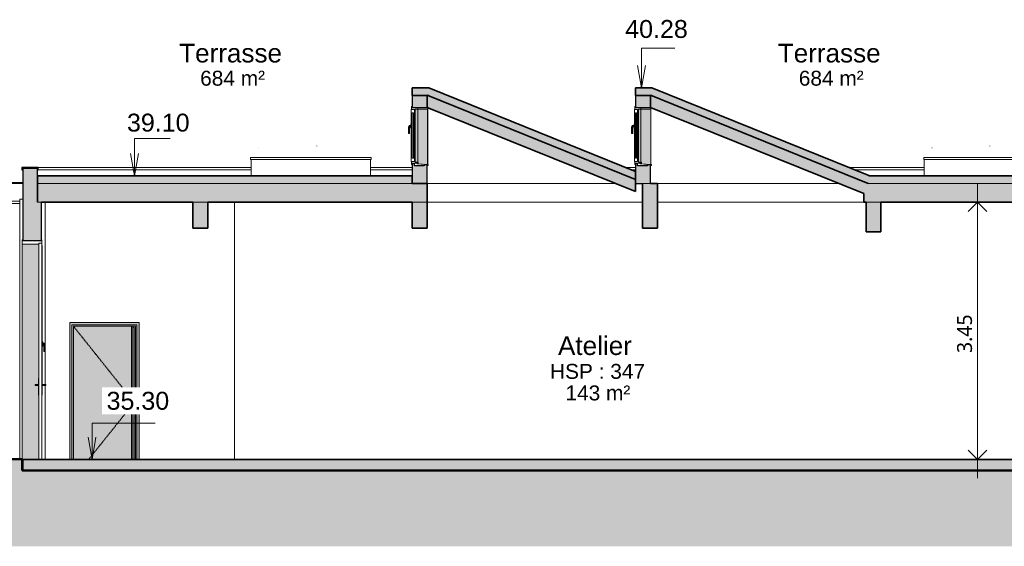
# Model space of a CAD drawing. Header units: millimetres. Extents: x -48837 to 98707, y -908 to 19261.
# Tile 130 of 143: x 36877 to 50070, y -908 to 6146. Entities that reach past the tile are written whole.
import ezdxf

# ---------------------------------------------------------------- set-up
doc = ezdxf.new("R2010")
doc.units = ezdxf.units.MM
doc.linetypes.add('Centre', pattern=[31.75, 6.35, -4.75, 15.9, -4.75])
for name, color, linetype, lineweight in [('A-ANNO-DIMS', 211, 'Continuous', 9), ('A-ANNO-DIMS-100', 211, 'Continuous', 9), ('A-AREA-IDEN', 2, 'Continuous', 9), ('A-DETL-GENF', 92, 'Continuous', 9), ('A-DETL-WIDE', 214, 'Continuous', 50), ('A-DOOR', 31, 'Continuous', 9), ('A-DOOR-FRAM', 31, 'Continuous', 9), ('A-FLOR', 192, 'Continuous', 9), ('A-FLOR-MCUT', 51, 'Continuous', 9), ('A-FLOR-PATT', 8, 'Continuous', 35), ('A-GENM', 13, 'Continuous', 9), ('A-GLAZ', 151, 'Continuous', 9), ('A-GLAZ-SILL', 1, 'Continuous', 9), ('A-WALL', 113, 'Continuous', 9), ('G-ANNO-DIMS', 111, 'Continuous', 9), ('I-WALL', 2, 'Continuous', 9), ('S-BEAM', 12, 'Continuous', 9)]:
    doc.layers.add(name, color=color, linetype=linetype, lineweight=lineweight)
doc.styles.add('Arial', font='arial.ttf', dxfattribs={"height": 240})
doc.styles.add('Arial_1', font='arial.ttf', dxfattribs={"height": 200})
doc.styles.add('Arial_B', font='txt', dxfattribs={"height": 250})
doc.styles.add('Trebuchet MS_B', font='txt', dxfattribs={"height": 200})
doc.dimstyles.new('Cotes_linéaires_rouge_2mm', dxfattribs={"dimscale": 304.8, "dimtxt": 206.190181, "dimasz": 0.410105, "dimexe": 0.82021, "dimexo": 0.0625, "dimgap": 0.065617, "dimtad": 1, "dimlfac": 0.001, "dimrnd": 0.01, "dimzin": 0, "dimdsep": 46, "dimtxsty": 'Trebuchet MS_B', "dimblk1": 'OPEN30', "dimblk2": 'OPEN30', "dimsah": 1, "dimcen": 0.09, "dimdle": 0.82021, "dimazin": 0, "dimtfac": 1, "dimtdec": 4, "dimtix": 1, "dimtmove": 0, "dimatfit": 3, "dimfxl": 1.64042, "dimfxlon": 1, "dimtvp": 1, "dimtolj": 1, "dimtzin": 0, "dimarcsym": 2})

# ---------------------------------------------------------------- blocks, each defined once
blk = doc.blocks.new('Fenêtre 2 Vantaux - 1750 x 75-1300509-Coupe 2')
at = {"layer": 'A-GLAZ'}
for points in [[(-29302, 4291), (-29298, 4295), (-29298, 4892), (-29302, 4896), (-29302, 4295)], [(-29298, 4295), (-29288, 4295), (-29288, 4892), (-29298, 4892), (-29298, 4362)], [(-29263, 4295), (-29263, 4892), (-29272, 4892), (-29272, 4295)], [(-29259, 4291), (-29259, 4896), (-29263, 4892), (-29263, 4295)], [(-29250, 4255), (-29249, 4255), (-29249, 4932), (-29259, 4932), (-29259, 4255)], [(-29081, 4206), (-29081, 4951), (-29084, 4948), (-29084, 4206)], [(-29302, 4747), (-29302, 4752), (-29307, 4752), (-29307, 4747)], [(-29337, 4706), (-29325, 4727), (-29326, 4730), (-29340, 4707)], [(-29337, 4624), (-29337, 4706), (-29340, 4707), (-29340, 4624)], [(-29338, 4622), (-29337, 4624), (-29340, 4624)], [(-29337, 4624), (-29327, 4624), (-29327, 4703), (-29319, 4717), (-29307, 4717), (-29307, 4727), (-29325, 4727), (-29337, 4706)], [(-29327, 4622), (-29327, 4624), (-29337, 4624), (-29336, 4622)], [(-29324, 4702), (-29317, 4714), (-29319, 4717), (-29327, 4703)], [(-29327, 4624), (-29324, 4624), (-29324, 4702), (-29327, 4702)], [(-29327, 4622), (-29324, 4624), (-29327, 4624)], [(-29307, 4727), (-29307, 4730), (-29326, 4730), (-29325, 4727), (-29308, 4727)], [(-29317, 4714), (-29307, 4714), (-29307, 4717), (-29319, 4717)], [(-29302, 4697), (-29302, 4747), (-29307, 4747), (-29307, 4697)], [(-29302, 4692), (-29302, 4697), (-29307, 4697), (-29307, 4692)]]:
    blk.add_hatch(color=254, dxfattribs=at).paths.add_polyline_path(points)
h = blk.add_hatch(color=254, dxfattribs=at)
h.paths.add_polyline_path([(-29259, 4245), (-29259, 4246), (-29260, 4245)])
h.paths.add_polyline_path([(-29259, 4940), (-29259, 4942), (-29260, 4941)])
h = blk.add_hatch(color=254, dxfattribs=at)
h.paths.add_polyline_path([(-29214, 4215), (-29214, 4222), (-29224, 4222), (-29224, 4219), (-29222, 4219), (-29222, 4215)])
h.paths.add_polyline_path([(-29214, 4236), (-29214, 4947), (-29249, 4947), (-29249, 4239)])
h = blk.add_hatch(color=254, dxfattribs=at)
h.paths.add_polyline_path([(-29129, 4205), (-29097, 4205), (-29129, 4207)])
h.paths.add_polyline_path([(-29084, 4206), (-29084, 4948), (-29214, 4947), (-29214, 4236), (-29209, 4236), (-29209, 4217), (-29211, 4217), (-29211, 4222), (-29214, 4222), (-29214, 4214), (-29089, 4206)])
at = {"layer": 'A-GLAZ', "lineweight": 18}
for p, q in [((-29300, 4942), (-29302, 4940)), ((-29302, 4940), (-29302, 4896)), ((-29302, 4896), (-29298, 4892)), ((-29260, 4942), (-29300, 4942)), ((-29298, 4892), (-29288, 4892)), ((-29289, 4982), (-29297, 4982)), ((-29297, 4982), (-29297, 4942)), ((-29297, 4942), (-29259, 4942)), ((-29289, 4972), (-29289, 4982)), ((-29214, 4972), (-29289, 4972)), ((-29288, 4892), (-29288, 4898)), ((-29288, 4898), (-29272, 4898)), ((-29272, 4898), (-29288, 4898)), ((-29288, 4898), (-29288, 4289)), ((-29272, 4898), (-29272, 4892)), ((-29272, 4289), (-29272, 4898)), ((-29272, 4892), (-29263, 4892)), ((-29263, 4892), (-29259, 4896)), ((-29259, 4940), (-29260, 4942)), ((-29259, 4942), (-29259, 4932)), ((-29259, 4896), (-29259, 4940)), ((-29259, 4932), (-29249, 4932)), ((-29249, 4932), (-29249, 4947)), ((-29249, 4947), (-29214, 4947)), ((-29214, 4948), (-29214, 4972)), ((-29089, 4972), (-29214, 4972)), ((-29214, 4972), (-29214, 4948)), ((-29214, 4947), (-29214, 4948)), ((-29214, 4948), (-29084, 4948)), ((-29089, 4980), (-29089, 4972)), ((-29082, 4980), (-29089, 4980)), ((-29084, 4948), (-29081, 4951)), ((-29081, 4978), (-29082, 4980)), ((-29081, 4951), (-29081, 4978)), ((-29298, 4295), (-29302, 4291)), ((-29302, 4291), (-29302, 4247)), ((-29302, 4247), (-29300, 4245)), ((-29300, 4245), (-29260, 4245)), ((-29288, 4295), (-29298, 4295)), ((-29259, 4245), (-29297, 4245)), ((-29297, 4245), (-29297, 4205)), ((-29288, 4289), (-29288, 4295)), ((-29272, 4289), (-29288, 4289)), ((-29288, 4289), (-29272, 4289)), ((-29263, 4295), (-29272, 4295)), ((-29272, 4295), (-29272, 4289)), ((-29259, 4291), (-29263, 4295)), ((-29260, 4245), (-29259, 4247)), ((-29259, 4247), (-29259, 4291)), ((-29249, 4255), (-29259, 4255)), ((-29259, 4255), (-29259, 4245)), ((-29249, 4239), (-29249, 4255)), ((-29209, 4236), (-29249, 4239)), ((-29209, 4217), (-29209, 4236)), ((-29297, 4205), (-29289, 4205)), ((-29289, 4205), (-29289, 4222)), ((-29289, 4222), (-29211, 4222)), ((-29222, 4219), (-29224, 4219)), ((-29224, 4219), (-29224, 4214)), ((-29224, 4214), (-29075, 4204)), ((-29222, 4215), (-29222, 4219)), ((-29074, 4205), (-29222, 4215)), ((-29211, 4222), (-29211, 4217)), ((-29211, 4217), (-29209, 4217)), ((-29075, 4194), (-29080, 4194)), ((-29080, 4194), (-29080, 4193)), ((-29080, 4193), (-29074, 4193)), ((-29075, 4204), (-29075, 4194)), ((-29074, 4193), (-29074, 4205))]:
    blk.add_line(p, q, dxfattribs=at)
at = {"layer": 'A-GLAZ'}
for p, q in [((-29302, 4291), (-29302, 4896)), ((-29298, 4892), (-29298, 4295)), ((-29263, 4892), (-29263, 4295)), ((-29259, 4896), (-29259, 4291)), ((-29249, 4255), (-29249, 4932)), ((-29214, 4948), (-29214, 4236)), ((-29214, 4948), (-29214, 4236)), ((-29214, 4236), (-29214, 4947)), ((-29084, 4206), (-29084, 4948)), ((-29081, 4951), (-29081, 4206)), ((-29307, 4747), (-29307, 4752)), ((-29302, 4752), (-29307, 4752)), ((-29326, 4730), (-29340, 4707)), ((-29340, 4707), (-29337, 4706)), ((-29340, 4707), (-29340, 4624)), ((-29340, 4624), (-29337, 4624)), ((-29340, 4624), (-29338, 4622)), ((-29336, 4622), (-29338, 4622)), ((-29325, 4727), (-29337, 4706)), ((-29337, 4706), (-29337, 4624)), ((-29337, 4624), (-29327, 4624)), ((-29337, 4624), (-29336, 4622)), ((-29327, 4622), (-29336, 4622)), ((-29327, 4703), (-29319, 4717)), ((-29327, 4703), (-29324, 4702)), ((-29327, 4624), (-29327, 4703)), ((-29327, 4624), (-29324, 4624)), ((-29327, 4624), (-29327, 4622)), ((-29326, 4622), (-29327, 4622)), ((-29307, 4730), (-29326, 4730)), ((-29326, 4730), (-29325, 4727)), ((-29324, 4624), (-29326, 4622)), ((-29325, 4727), (-29307, 4727)), ((-29324, 4702), (-29317, 4714)), ((-29324, 4624), (-29324, 4702)), ((-29319, 4717), (-29307, 4717)), ((-29319, 4717), (-29317, 4714)), ((-29317, 4714), (-29307, 4714)), ((-29307, 4697), (-29307, 4747)), ((-29302, 4747), (-29307, 4747)), ((-29307, 4692), (-29307, 4697)), ((-29302, 4697), (-29307, 4697)), ((-29307, 4692), (-29302, 4692)), ((-29214, 4214), (-29214, 4222)), ((-29214, 4222), (-29214, 4214)), ((-29214, 4222), (-29214, 4214)), ((-29097, 4205), (-29129, 4205))]:
    blk.add_line(p, q, dxfattribs=at)
at = {"layer": 'A-GLAZ-SILL', "lineweight": 18}
for p, q in [((-29224, 4222), (-29259, 4222)), ((-29259, 4222), (-29259, 4187)), ((-29259, 4187), (-29129, 4187)), ((-29224, 4214), (-29224, 4222)), ((-29129, 4207), (-29224, 4214)), ((-29129, 4187), (-29129, 4207))]:
    blk.add_line(p, q, dxfattribs=at)
blk = doc.blocks.new('Famille 0 - Famille 150x120-1297039-Coupe 2')
at = {"layer": 'A-GENM'}
for p, q in [((-22324, 4429), (-22325, 4430)), ((-21548, 4453), (-21548, 4455)), ((-21548, 4453), (-21548, 4455)), ((-22435, 4298), (-21206, 4298)), ((-22435, 4298), (-22435, 4273)), ((-21206, 4273), (-22435, 4273)), ((-22428, 4273), (-22428, 4053))]:
    blk.add_line(p, q, dxfattribs=at)
blk = doc.blocks.new('Famille 0 - Famille 150x120-V36-Coupe 2')
at = {"layer": 'A-GENM'}
for p, q in [((-31344, 4429), (-31345, 4430)), ((-30568, 4453), (-30568, 4455)), ((-30568, 4453), (-30568, 4455)), ((-31455, 4298), (-29840, 4298)), ((-31455, 4298), (-31455, 4273)), ((-29840, 4273), (-31455, 4273)), ((-31448, 4273), (-31448, 4053)), ((-29848, 4053), (-29848, 4273)), ((-29840, 4273), (-29840, 4298))]:
    blk.add_line(p, q, dxfattribs=at)
blk = doc.blocks.new('Accrotère R_1 - Accrotère R_1-1333940-Coupe 2')
at = {"layer": 'A-GENM', "lineweight": 25}
for p, q in [((-34302, 4165), (-34519, 4165)), ((-34519, 4165), (-34519, 4135)), ((-34519, 4135), (-34509, 4135)), ((-34509, 4135), (-34509, 4155)), ((-34509, 4155), (-34309, 4155)), ((-34309, 4155), (-34309, 4135)), ((-34309, 4135), (-34302, 4135)), ((-34302, 4135), (-34302, 4165))]:
    blk.add_line(p, q, dxfattribs=at)
at = {"layer": 'A-GENM'}
for p, q in [((-34302, 4165), (-31448, 4165)), ((-31448, 4135), (-34302, 4135)), ((-29848, 4165), (-29289, 4165)), ((-29289, 4135), (-29848, 4135)), ((-26426, 4165), (-26299, 4165)), ((-26299, 4135), (-26351, 4135)), ((-23436, 4165), (-22428, 4165)), ((-22428, 4135), (-23361, 4135)), ((-53731, 3933), (-53731, 3963)), ((-38549, 3963), (-53731, 3963)), ((-38549, 3933), (-38549, 3963)), ((-34509, 3963), (-38549, 3963)), ((-53731, 3933), (-53701, 3933)), ((-38559, 3933), (-38549, 3933)), ((-38559, 3683), (-38559, 3713)), ((-34549, 3713), (-38559, 3713)), ((-34549, 3683), (-38559, 3683))]:
    blk.add_line(p, q, dxfattribs=at)
blk = doc.blocks.new('Double _R_ - 1_73m x 2_9m-1522803-Coupe 2')
at = {"layer": 'A-DOOR'}
for points in [[(-34296, 1333), (-34291, 1333), (-34292, 1339), (-34296, 1339), (-34296, 1335)], [(-34296, 1123), (-34291, 1123), (-34292, 1333), (-34296, 1333), (-34296, 1222)], [(-34246, 1333), (-34246, 1339), (-34251, 1339), (-34251, 1333)], [(-34246, 1123), (-34246, 1333), (-34251, 1333), (-34251, 1123)], [(-34342, 1246), (-34324, 1246), (-34324, 1260), (-34342, 1260)], [(-34322, 1246), (-34324, 1246), (-34338, 1246)], [(-34324, 1246), (-34296, 1246), (-34296, 1260), (-34324, 1260)], [(-34296, 1246), (-34296, 1246), (-34322, 1246)], [(-34246, 1246), (-34218, 1246), (-34218, 1260), (-34246, 1260)], [(-34220, 1246), (-34218, 1246), (-34246, 1246)], [(-34218, 1246), (-34200, 1246), (-34200, 1260), (-34218, 1260)], [(-34296, 1118), (-34291, 1118), (-34292, 1123), (-34296, 1123), (-34296, 1119)], [(-34246, 1118), (-34246, 1123), (-34251, 1123), (-34251, 1118)]]:
    blk.add_hatch(color=254, dxfattribs=at).paths.add_polyline_path(points)
at = {"layer": 'A-DOOR-FRAM'}
blk.add_hatch(color=254, dxfattribs=at).paths.add_polyline_path([(-34514, 253), (-34291, 253), (-34292, 1118), (-34296, 1118), (-34296, 1246), (-34342, 1246), (-34342, 1260), (-34338, 1261), (-34296, 1261), (-34296, 1339), (-34291, 1339), (-34291, 3138), (-34517, 3138), (-34517, 259), (-34514, 259)])
at = {"layer": 'A-DOOR', "lineweight": 18}
for p, q in [((-34251, 3153), (-34291, 3153)), ((-34291, 3153), (-34291, 253)), ((-34251, 253), (-34251, 3153)), ((-34291, 253), (-34251, 253))]:
    blk.add_line(p, q, dxfattribs=at)
at = {"layer": 'A-DOOR'}
for p, q in [((-34291, 1339), (-34296, 1339)), ((-34296, 1333), (-34296, 1339)), ((-34296, 1123), (-34296, 1333)), ((-34296, 1333), (-34291, 1333)), ((-34246, 1339), (-34251, 1339)), ((-34251, 1333), (-34246, 1333)), ((-34246, 1339), (-34246, 1333)), ((-34246, 1333), (-34246, 1123)), ((-34342, 1260), (-34324, 1260)), ((-34342, 1260), (-34342, 1246)), ((-34342, 1246), (-34324, 1246)), ((-34321, 1261), (-34336, 1261)), ((-34329, 1261), (-34336, 1261)), ((-34336, 1245), (-34321, 1245)), ((-34336, 1245), (-34329, 1245)), ((-34324, 1260), (-34296, 1260)), ((-34324, 1260), (-34324, 1246)), ((-34324, 1246), (-34296, 1246)), ((-34296, 1261), (-34321, 1261)), ((-34321, 1245), (-34296, 1245)), ((-34221, 1261), (-34246, 1261)), ((-34246, 1260), (-34218, 1260)), ((-34218, 1246), (-34246, 1246)), ((-34246, 1245), (-34221, 1245)), ((-34206, 1261), (-34221, 1261)), ((-34221, 1245), (-34206, 1245)), ((-34218, 1246), (-34218, 1260)), ((-34218, 1260), (-34200, 1260)), ((-34200, 1246), (-34218, 1246)), ((-34206, 1261), (-34213, 1261)), ((-34213, 1245), (-34206, 1245)), ((-34200, 1246), (-34200, 1260)), ((-34296, 1118), (-34296, 1123)), ((-34296, 1123), (-34291, 1123)), ((-34296, 1118), (-34291, 1118)), ((-34246, 1123), (-34251, 1123)), ((-34251, 1118), (-34246, 1118)), ((-34246, 1123), (-34246, 1118))]:
    blk.add_line(p, q, dxfattribs=at)
for centre, start_param, end_param in [((-34329, 1240), 6.186243, 6.380128), ((-34329, 1266), 3.04465, 3.238535), ((-34213, 1240), 6.186243, 6.380128), ((-34213, 1266), 3.04465, 3.238535)]:
    blk.add_ellipse(centre, major_axis=(0, 20.9), ratio=0.707107, start_param=start_param, end_param=end_param, dxfattribs=at)
for points in [[(-34334, 1261), (-34335, 1261), (-34338, 1261), (-34341, 1261), (-34342, 1260)], [(-34342, 1246), (-34341, 1246), (-34338, 1245), (-34335, 1245), (-34334, 1246)], [(-34334, 1261), (-34335, 1261), (-34337, 1261), (-34338, 1261)], [(-34338, 1246), (-34337, 1245), (-34335, 1245), (-34334, 1246)], [(-34322, 1261), (-34322, 1261), (-34323, 1261), (-34324, 1260)], [(-34324, 1246), (-34323, 1246), (-34322, 1246), (-34322, 1246)], [(-34218, 1260), (-34219, 1261), (-34219, 1261), (-34220, 1261)], [(-34220, 1246), (-34219, 1246), (-34219, 1246), (-34218, 1246)], [(-34200, 1260), (-34201, 1261), (-34204, 1261), (-34207, 1261), (-34208, 1261)], [(-34204, 1261), (-34205, 1261), (-34207, 1261), (-34208, 1261)], [(-34208, 1246), (-34207, 1245), (-34204, 1245), (-34201, 1246), (-34200, 1246)], [(-34208, 1246), (-34207, 1245), (-34205, 1245), (-34204, 1246)]]:
    blk.add_open_spline(points, degree=3, dxfattribs=at)
at = {"layer": 'A-DOOR-FRAM', "lineweight": 18}
for p, q in [((-34509, 3198), (-34517, 3198)), ((-34517, 3198), (-34517, 3138)), ((-34509, 3188), (-34509, 3198)), ((-34259, 3188), (-34509, 3188)), ((-34251, 3198), (-34259, 3198)), ((-34259, 3198), (-34259, 3188)), ((-34251, 3153), (-34251, 3198)), ((-34517, 3138), (-34291, 3138)), ((-34291, 3138), (-34291, 3153)), ((-34291, 3153), (-34251, 3153))]:
    blk.add_line(p, q, dxfattribs=at)
at = {"layer": 'A-DOOR-FRAM'}
for p, q in [((-34517, 259), (-34517, 3138)), ((-34509, 253), (-34514, 253))]:
    blk.add_line(p, q, dxfattribs=at)
blk = doc.blocks.new('3 Vantaux - 190x440-1522890-Coupe 2')
at = {"layer": 'A-GLAZ'}
for points in [[(-34248, 1339), (-34248, 3123), (-34251, 3123), (-34251, 1339)], [(-34246, 1278), (-34246, 1278), (-34246, 3122), (-34248, 3123), (-34248, 1339), (-34246, 1339), (-34246, 1333)], [(-34241, 1828), (-34241, 1833), (-34246, 1833), (-34246, 1828)], [(-34246, 1778), (-34241, 1778), (-34241, 1828), (-34246, 1828), (-34246, 1783)], [(-34246, 1773), (-34241, 1773), (-34241, 1778), (-34246, 1778)], [(-34223, 1808), (-34221, 1811), (-34241, 1811), (-34241, 1808)], [(-34211, 1705), (-34211, 1787), (-34223, 1808), (-34241, 1808), (-34241, 1798), (-34229, 1798), (-34221, 1783), (-34221, 1705)], [(-34231, 1795), (-34229, 1798), (-34241, 1798), (-34241, 1795)], [(-34224, 1784), (-34221, 1785), (-34229, 1798), (-34231, 1795), (-34224, 1785)], [(-34221, 1705), (-34221, 1785), (-34224, 1783), (-34224, 1705)], [(-34211, 1787), (-34208, 1788), (-34221, 1811), (-34223, 1808)], [(-34208, 1705), (-34208, 1788), (-34211, 1787), (-34211, 1705)], [(-34222, 1703), (-34221, 1705), (-34224, 1705)], [(-34212, 1703), (-34211, 1705), (-34221, 1705), (-34220, 1703)], [(-34212, 1703), (-34208, 1705), (-34211, 1705)]]:
    blk.add_hatch(color=254, dxfattribs=at).paths.add_polyline_path(points)
for p, q in [((-34248, 3123), (-34251, 3123)), ((-34248, 1339), (-34248, 3123)), ((-34246, 3122), (-34248, 3123)), ((-34246, 3122), (-34246, 1339)), ((-34246, 1833), (-34241, 1833)), ((-34246, 1828), (-34241, 1828)), ((-34246, 1778), (-34241, 1778)), ((-34246, 1773), (-34241, 1773)), ((-34241, 1833), (-34241, 1828)), ((-34241, 1828), (-34241, 1778)), ((-34221, 1811), (-34241, 1811)), ((-34223, 1808), (-34241, 1808)), ((-34229, 1798), (-34241, 1798)), ((-34231, 1795), (-34241, 1795)), ((-34241, 1778), (-34241, 1773)), ((-34231, 1795), (-34229, 1798)), ((-34224, 1784), (-34231, 1795)), ((-34229, 1798), (-34221, 1785)), ((-34224, 1784), (-34221, 1785)), ((-34224, 1705), (-34224, 1784)), ((-34223, 1808), (-34221, 1811)), ((-34211, 1787), (-34223, 1808)), ((-34208, 1788), (-34221, 1811)), ((-34221, 1785), (-34221, 1705)), ((-34211, 1787), (-34208, 1788)), ((-34211, 1705), (-34211, 1787)), ((-34208, 1705), (-34208, 1788)), ((-34224, 1705), (-34221, 1705)), ((-34224, 1705), (-34222, 1703)), ((-34220, 1703), (-34222, 1703)), ((-34220, 1703), (-34222, 1703)), ((-34221, 1705), (-34211, 1705)), ((-34221, 1705), (-34220, 1703)), ((-34212, 1703), (-34220, 1703)), ((-34211, 1705), (-34212, 1703)), ((-34210, 1703), (-34212, 1703)), ((-34210, 1703), (-34212, 1703)), ((-34211, 1705), (-34208, 1705)), ((-34210, 1703), (-34208, 1705)), ((-34210, 1703), (-34208, 1705))]:
    blk.add_line(p, q, dxfattribs=at)
blk = doc.blocks.new('__Int_ Simple - __PP _0_83m x 2_04m_-1519622-Coupe 2')
at = {"layer": 'A-DOOR'}
for points in [[(-33879, 253), (-33849, 253), (-33849, 2060), (-32979, 2060), (-32979, 253), (-32949, 253), (-32949, 2090), (-33879, 2090), (-33879, 886)], [(-33049, 253), (-33035, 253), (-33035, 2040), (-33049, 2040), (-33049, 886)], [(-33107, 865), (-33097, 866), (-33088, 870), (-33088, 1080), (-33097, 1084), (-33107, 1085), (-33117, 1084), (-33126, 1080), (-33126, 1008), (-33102, 1007), (-33102, 993), (-33110, 992), (-33126, 992), (-33126, 870), (-33117, 866)], [(-33087, 870), (-33087, 1080), (-33088, 1080), (-33088, 870)], [(-33217, 993), (-33135, 993), (-33135, 1007), (-33217, 1007)], [(-33111, 993), (-33111, 1007), (-33135, 1007), (-33135, 993)], [(-33114, 992), (-33111, 993), (-33135, 992)], [(-33102, 1007), (-33105, 1008), (-33111, 1007)], [(-33102, 993), (-33102, 1007), (-33111, 1007), (-33111, 993)], [(-33097, 866), (-33096, 866), (-33088, 870)]]:
    blk.add_hatch(color=254, dxfattribs=at).paths.add_polyline_path(points)
h = blk.add_hatch(color=254, dxfattribs=at)
h.paths.add_polyline_path([(-33829, 253), (-33049, 253), (-33049, 2040), (-33829, 2040), (-33829, 886)])
h.paths.add_polyline_path([(-33107, 865), (-33117, 866), (-33126, 870), (-33126, 992), (-33217, 993), (-33217, 1007), (-33216, 1008), (-33126, 1008), (-33126, 1080), (-33117, 1084), (-33107, 1085), (-33096, 1084), (-33087, 1079), (-33087, 870), (-33097, 866)])
at = {"layer": 'A-DOOR-FRAM'}
for points in [[(-32979, 253), (-32979, 2060), (-33849, 2060), (-33849, 253), (-33829, 253), (-33829, 2040), (-32999, 2040), (-32999, 253)], [(-33001, 253), (-32999, 253), (-32999, 2040), (-33035, 2040), (-33035, 2025), (-33014, 2025), (-33014, 253)]]:
    blk.add_hatch(color=254, dxfattribs=at).paths.add_polyline_path(points)
at = {"layer": 'A-DOOR', "lineweight": 18}
for p, q in [((-33879, 2090), (-33879, 253)), ((-32949, 2090), (-33879, 2090)), ((-33849, 253), (-33849, 2060)), ((-33849, 2060), (-32979, 2060)), ((-32979, 2060), (-32979, 253)), ((-32949, 253), (-32949, 2090))]:
    blk.add_line(p, q, dxfattribs=at)
at = {"layer": 'A-DOOR', "linetype": 'Centre'}
for p, q in [((-33829, 2040), (-33014, 1020)), ((-33014, 1020), (-33627, 253))]:
    blk.add_line(p, q, dxfattribs=at)
at = {"layer": 'A-DOOR'}
for p, q in [((-33049, 2040), (-33829, 2040)), ((-33829, 2040), (-33829, 253)), ((-33049, 253), (-33049, 2040)), ((-33049, 2040), (-33035, 2040)), ((-33035, 2040), (-33035, 253)), ((-33126, 1080), (-33126, 1008)), ((-33105, 1085), (-33107, 1085)), ((-33088, 870), (-33088, 1080)), ((-33088, 1080), (-33087, 1080)), ((-33087, 1080), (-33087, 870)), ((-33217, 993), (-33217, 1007)), ((-33217, 1007), (-33135, 1007)), ((-33135, 993), (-33217, 993)), ((-33135, 1008), (-33215, 1008)), ((-33215, 992), (-33135, 992)), ((-33116, 1008), (-33135, 1008)), ((-33135, 1007), (-33111, 1007)), ((-33135, 1007), (-33135, 993)), ((-33111, 993), (-33135, 993)), ((-33135, 992), (-33116, 992)), ((-33126, 992), (-33126, 870)), ((-33107, 1008), (-33116, 1008)), ((-33116, 992), (-33107, 992)), ((-33111, 1007), (-33102, 1007)), ((-33111, 1007), (-33111, 993)), ((-33102, 993), (-33111, 993)), ((-33102, 1007), (-33102, 993)), ((-33107, 865), (-33105, 865)), ((-33087, 870), (-33088, 870))]:
    blk.add_line(p, q, dxfattribs=at)
for centre, major_axis, ratio, start_param, end_param in [((-33107, 1045), (0, 40), 0.939693, 5.759587, 6.806784), ((-33105, 1045), (0, 40), 0.939693, 5.759587, 6.283185), ((-33215, 987), (0, 20.9), 0.34202, 6.186243, 6.574014), ((-33215, 1013), (0, 20.9), 0.34202, 2.850764, 3.238535), ((-33107, 987), (0, 20.9), 0.939693, 5.992357, 6.380128), ((-33107, 1013), (0, 20.9), 0.939693, 3.04465, 3.432421), ((-33107, 905), (0, 40), 0.939693, 2.617994, 3.665191), ((-33105, 905), (0, 40), 0.939693, 3.141593, 3.665191)]:
    blk.add_ellipse(centre, major_axis=major_axis, ratio=ratio, start_param=start_param, end_param=end_param, dxfattribs=at)
for points in [[(-33135, 1008), (-33135, 1008), (-33135, 1008), (-33135, 1008)], [(-33135, 1008), (-33135, 1008), (-33135, 1007), (-33135, 1007)], [(-33135, 993), (-33135, 993), (-33135, 992), (-33135, 992)], [(-33135, 992), (-33135, 992), (-33135, 992), (-33135, 992)], [(-33117, 1008), (-33116, 1008), (-33114, 1008), (-33112, 1007), (-33111, 1007)], [(-33111, 993), (-33112, 993), (-33114, 992), (-33116, 992), (-33117, 992)]]:
    blk.add_open_spline(points, degree=3, dxfattribs=at)
at = {"layer": 'A-DOOR-FRAM'}
for p, q in [((-33829, 253), (-33829, 2040)), ((-33035, 2040), (-32999, 2040)), ((-33035, 2025), (-33014, 2025)), ((-33014, 253), (-33014, 2025)), ((-32999, 253), (-32999, 2040))]:
    blk.add_line(p, q, dxfattribs=at)
blk = doc.blocks.new('DIMBLOCK7-Coupe 2')
at = {"layer": 'A-ANNO-DIMS-100'}
for p, q in [((49712, 3), (49712, 3953)), ((49212, 3703), (49962, 3703)), ((49712, 3703), (49212, 3703)), ((49212, 253), (49962, 253)), ((49712, 253), (49212, 253))]:
    blk.add_line(p, q, dxfattribs=at)
at = {"layer": 'A-ANNO-DIMS-100', "lineweight": 25}
for p, q in [((49712, 3703), (49587, 3578)), ((49712, 3703), (49837, 3578)), ((49712, 253), (49587, 378)), ((49712, 253), (49837, 378))]:
    blk.add_line(p, q, dxfattribs=at)
at = {"layer": 'A-ANNO-DIMS-100', "color": 0, "insert": (49437, 1681), "char_height": 200, "width": 712.93, "attachment_point": 1, "rotation": 90, "line_spacing_factor": 1.048425, "style": 'Trebuchet MS_B'}
blk.add_mtext('3.45', dxfattribs=at)
blk = doc.blocks.new('_Open30')
at = {"color": 0, "linetype": 'ByBlock', "lineweight": -2}
for p, q in [((-1, 0.27), (0, 0)), ((0, 0), (-1, -0.27)), ((0, 0), (-1, 0))]:
    blk.add_line(p, q, dxfattribs=at)

msp = doc.modelspace()

# ---------------------------------------------------------------- hatches: boundary and pattern name
at = {"layer": 'A-DETL-GENF'}
msp.add_hatch(color=252, dxfattribs=at).paths.add_polyline_path([(72984.292, -907.896), (98706.911, -907.896), (98706.911, 2298.533), (97573.363, 2298.533), (97573.363, 2158.533), (86644.312, 2158.533), (86644.312, 2119.546), (84769.67, 893.308), (84684.312, 893.308), (84684.312, 693.308), (75034.312, 693.308), (75034.312, 663.419), (74055.268, 108.533), (36911.537, 108.533), (36911.537, 258.533), (16394.532, 258.533), (16394.532, -907.896), (71698.161, -907.896)])
at = {"layer": 'A-FLOR'}
msp.add_hatch(color=7, dxfattribs=at).paths.add_polyline_path([(36916.537, 108.533), (36916.537, 210), (36911.537, 210), (36911.537, 108.533)])
at = {"layer": 'A-FLOR-PATT', "lineweight": 9}
for points in [[(42137.02, 5132.749), (42357.02, 5132.749), (42357.02, 5232.749), (42137.02, 5232.749), (42137.02, 5146.576)], [(45127.02, 4006.142), (45127.02, 4113.995), (42357.02, 5232.749), (42357.02, 5125.295), (45079.411, 4025.377)], [(45127.02, 5132.749), (45347.02, 5132.749), (45347.02, 5232.749), (45127.02, 5232.749), (45127.02, 5146.576)], [(48247.788, 3953.308), (48257.02, 3953.308), (48257.02, 4057.432), (45347.02, 5232.749), (45347.02, 5125.295), (47261.674, 4351.724)], [(45127.02, 3844.362), (45127.02, 4006.142), (42337.02, 5133.375), (42337.02, 4971.595), (44689.412, 4021.167)], [(48257.02, 3787.798), (48257.02, 3949.578), (45327.02, 5133.375), (45327.02, 4971.595), (48187.02, 3816.08)], [(60122.983, 108.533), (74055.268, 108.533), (74310.71, 253.308), (36916.537, 253.308), (36916.537, 108.533), (57550.721, 108.533)]]:
    msp.add_hatch(color=7, dxfattribs=at).paths.add_polyline_path(points)
h = msp.add_hatch(color=7, dxfattribs=at)
h.paths.add_polyline_path([(37116.537, 3953.308), (42137.02, 3953.308), (42137.02, 4053.308), (37116.537, 4053.308)])
h.paths.add_polyline_path([(49833.936, 3953.308), (50219.338, 3953.308), (50219.338, 4053.308), (48257.02, 4053.308), (48257.02, 3953.308), (48547.805, 3953.308)])
h = msp.add_hatch(color=7, dxfattribs=at)
h.paths.add_polyline_path([(50364.338, 3703.308), (50459.338, 3703.308), (50459.338, 3871.873), (50219.338, 3871.873), (50219.338, 3953.308), (48247.788, 3953.308), (48257.02, 3949.578), (48257.02, 3787.798), (48187.02, 3816.08), (48187.02, 3703.308), (49833.936, 3703.308)])
h.paths.add_polyline_path([(37166.537, 3703.308), (42337.02, 3703.308), (42337.02, 3953.308), (37116.537, 3953.308), (37116.537, 3703.308)])
at = {"layer": 'A-WALL'}
h = msp.add_hatch(color=7, dxfattribs=at)
h.paths.add_polyline_path([(42137.02, 3953.308), (42337.02, 3953.308), (42337.02, 4201.873), (42297.02, 4201.873), (42297.02, 4186.873), (42167.02, 4186.873), (42167.02, 4221.873), (42137.02, 4221.873), (42137.02, 4025.377)])
h.paths.add_polyline_path([(42337.02, 4971.873), (42337.02, 5132.749), (42137.02, 5132.749), (42137.02, 4971.873), (42277.916, 4971.873)])
h = msp.add_hatch(color=7, dxfattribs=at)
h.paths.add_polyline_path([(45327.02, 3953.308), (45327.02, 4201.873), (45287.02, 4201.873), (45287.02, 4186.873), (45157.02, 4186.873), (45157.02, 4221.873), (45127.02, 4221.873), (45127.02, 3953.308), (45222.02, 3953.308)])
h.paths.add_polyline_path([(45127.02, 4971.873), (45327.02, 4971.873), (45327.02, 5132.749), (45127.02, 5132.749)])
for points in [[(36972.626, 3653.308), (37116.537, 3653.308), (37116.537, 4155.316), (36916.537, 4155.316), (36916.537, 3653.308)], [(37166.537, 3188.308), (37166.537, 3703.308), (37116.537, 3703.308), (37116.537, 3653.308), (36916.537, 3653.308), (36916.537, 3188.308), (36972.626, 3188.308)]]:
    msp.add_hatch(color=7, dxfattribs=at).paths.add_polyline_path(points)
at = {"layer": 'S-BEAM'}
for points in [[(45422.02, 3353.308), (45422.02, 3953.308), (45222.02, 3953.308), (45222.02, 3353.308)], [(39197.02, 3353.308), (39397.02, 3353.308), (39397.02, 3703.308), (39197.02, 3703.308)], [(42337.798, 3353.308), (42337.02, 3703.308), (42137.798, 3703.308), (42137.798, 3353.308)], [(48217.02, 3303.308), (48417.02, 3303.308), (48417.02, 3703.308), (48217.02, 3703.308)]]:
    msp.add_hatch(color=10, dxfattribs=at).paths.add_polyline_path(points)

# ---------------------------------------------------------------- linework, layer by layer
at = {"layer": 'A-DETL-WIDE'}
for p, q in [((36911.537, 258.533), (16394.532, 258.533)), ((36911.537, 108.533), (36911.537, 258.533)), ((74055.268, 108.533), (36911.537, 108.533))]:
    msp.add_line(p, q, dxfattribs=at)
at = {"layer": 'A-FLOR', "lineweight": 35}
for p, q in [((42357.02, 5232.749), (42137.02, 5232.749)), ((42137.02, 5232.749), (42137.02, 5132.749)), ((45127.02, 4113.995), (42357.02, 5233.148)), ((42357.02, 5233.148), (42357.02, 5232.749)), ((45347.02, 5232.749), (45127.02, 5232.749)), ((45127.02, 5232.749), (45127.02, 5132.749)), ((48257.02, 4057.432), (45347.02, 5233.148)), ((45347.02, 5233.148), (45347.02, 5232.749)), ((42137.02, 5132.749), (42357.02, 5132.749)), ((45127.02, 4006.142), (42337.02, 5133.375)), ((42337.02, 5133.375), (42337.02, 4971.595)), ((42357.02, 5132.749), (42357.02, 5125.295)), ((45127.02, 5132.749), (45347.02, 5132.749)), ((48247.788, 3953.308), (45327.02, 5133.375)), ((45327.02, 5133.375), (45327.02, 4971.595)), ((45347.02, 5132.749), (45347.02, 5125.295)), ((42337.02, 4971.595), (45127.02, 3844.362)), ((45327.02, 4971.595), (48187.02, 3816.08)), ((45127.02, 3844.362), (45127.02, 4113.995)), ((37116.537, 4053.308), (37116.537, 3703.308)), ((42137.02, 4053.308), (37116.537, 4053.308)), ((42137.02, 3953.308), (42137.02, 4053.308)), ((48257.02, 4053.308), (48257.02, 4057.432)), ((50219.338, 4053.308), (48257.02, 4053.308)), ((42337.02, 3953.308), (42137.02, 3953.308)), ((37166.537, 3703.308), (39197.02, 3703.308)), ((39397.02, 3703.308), (42137.798, 3703.308)), ((48187.02, 3816.08), (48187.02, 3703.308)), ((48187.02, 3703.308), (48217.02, 3703.308)), ((48417.02, 3703.308), (50364.338, 3703.308)), ((36916.537, 210), (36911.537, 210)), ((74310.71, 253.308), (36916.537, 253.308)), ((36916.537, 253.308), (36916.537, 108.533)), ((36916.537, 108.533), (36916.537, 210))]:
    msp.add_line(p, q, dxfattribs=at)
at = {"layer": 'A-FLOR'}
for p, q in [((42337.02, 3703.308), (42337.02, 3953.308)), ((42337.798, 3953.308), (44857.368, 3953.308)), ((45422.02, 3953.308), (47847.368, 3953.308)), ((39197.02, 3703.308), (39397.02, 3703.308)), ((42137.798, 3703.308), (42337.02, 3703.308)), ((48217.02, 3703.308), (48417.02, 3703.308))]:
    msp.add_line(p, q, dxfattribs=at)
at = {"layer": 'A-FLOR-MCUT'}
for p, q in [((42137.02, 3953.308), (37116.537, 3953.308)), ((50219.338, 3953.308), (48247.788, 3953.308))]:
    msp.add_line(p, q, dxfattribs=at)
at = {"layer": 'A-WALL', "lineweight": 25}
for p, q in [((42137.02, 5132.749), (42137.02, 4971.873)), ((45127.02, 5132.749), (45127.02, 4971.873)), ((42137.02, 4971.873), (42337.02, 4971.873)), ((45127.02, 4971.873), (45327.02, 4971.873)), ((36916.537, 4155.316), (36916.537, 3188.308)), ((37116.537, 4155.316), (36916.537, 4155.316)), ((37116.537, 4053.308), (37116.537, 4155.316)), ((42137.02, 4221.873), (42137.02, 4053.308)), ((42167.02, 4221.873), (42137.02, 4221.873)), ((42167.02, 4186.873), (42167.02, 4221.873)), ((42297.02, 4186.873), (42167.02, 4186.873)), ((42337.02, 4201.873), (42297.02, 4201.873)), ((42297.02, 4201.873), (42297.02, 4186.873)), ((42337.02, 3953.308), (42337.02, 4201.873)), ((45127.02, 4221.873), (45127.02, 4113.995)), ((45157.02, 4221.873), (45127.02, 4221.873)), ((45157.02, 4186.873), (45157.02, 4221.873)), ((45287.02, 4186.873), (45157.02, 4186.873)), ((45327.02, 4201.873), (45287.02, 4201.873)), ((45287.02, 4201.873), (45287.02, 4186.873)), ((45327.02, 3953.308), (45327.02, 4201.873)), ((45127.02, 3953.308), (45222.02, 3953.308)), ((37166.537, 3188.308), (37166.537, 3703.308)), ((36916.537, 3188.308), (37166.537, 3188.308))]:
    msp.add_line(p, q, dxfattribs=at)
at = {"layer": 'A-WALL'}
for p, q in [((42337.02, 4204.988), (42337.02, 4201.873)), ((45327.02, 4204.988), (45327.02, 4201.873)), ((36916.537, 3953.308), (32876.537, 3953.308)), ((45222.02, 3953.308), (45327.02, 3953.308)), ((36876.537, 3741.873), (36916.537, 3741.873)), ((36876.537, 258.533), (36876.537, 3741.873)), ((37166.537, 3703.308), (37116.537, 3703.308)), ((45222.02, 3703.308), (42337.798, 3703.308)), ((48187.02, 3703.308), (45422.02, 3703.308))]:
    msp.add_line(p, q, dxfattribs=at)
at = {"layer": 'G-ANNO-DIMS'}
for p, q in [((45207.129, 5766.493), (45655.662, 5766.493)), ((45207.129, 5232.749), (45207.129, 5766.493)), ((45207.129, 5232.749), (45154.231, 5532.749)), ((45207.129, 5232.749), (45260.027, 5532.749)), ((38416.363, 4556.038), (38891.18, 4556.038)), ((38416.363, 4053.308), (38416.363, 4556.038)), ((38416.363, 4053.308), (38363.465, 4353.308)), ((38416.363, 4053.308), (38469.261, 4353.308)), ((37845.754, 743.469), (38693.032, 743.469)), ((37845.754, 253.308), (37845.754, 743.469)), ((37845.754, 253.308), (37792.856, 553.308)), ((37845.754, 253.308), (37898.652, 553.308))]:
    msp.add_line(p, q, dxfattribs=at)
at = {"layer": 'I-WALL'}
for p, q in [((37216.537, 3703.308), (37216.537, 1789.945)), ((39756.537, 253.308), (39756.537, 3703.308)), ((37216.537, 1704.732), (37216.537, 1261.089)), ((37216.537, 1245.528), (37216.537, 253.308))]:
    msp.add_line(p, q, dxfattribs=at)
at = {"layer": 'S-BEAM', "lineweight": 35}
for p, q in [((42337.798, 3953.308), (42337.02, 3953.308)), ((42337.798, 3353.308), (42337.798, 3953.308)), ((45222.02, 3953.308), (45222.02, 3353.308)), ((45422.02, 3953.308), (45327.02, 3953.308)), ((45422.02, 3353.308), (45422.02, 3953.308)), ((39197.02, 3703.308), (39197.02, 3353.308)), ((39397.02, 3353.308), (39397.02, 3703.308)), ((42137.798, 3703.308), (42137.798, 3353.308)), ((48217.02, 3703.308), (48217.02, 3303.308)), ((48417.02, 3303.308), (48417.02, 3703.308)), ((39197.02, 3353.308), (39397.02, 3353.308)), ((42137.798, 3353.308), (42337.798, 3353.308)), ((45222.02, 3353.308), (45422.02, 3353.308)), ((48217.02, 3303.308), (48417.02, 3303.308))]:
    msp.add_line(p, q, dxfattribs=at)
at = {"layer": 'S-BEAM'}
for p, q in [((42337.02, 3953.308), (42337.02, 3703.308)), ((45327.02, 3953.308), (45222.02, 3953.308)), ((39397.02, 3703.308), (39197.02, 3703.308)), ((42337.02, 3703.308), (42137.798, 3703.308)), ((48417.02, 3703.308), (48217.02, 3703.308))]:
    msp.add_line(p, q, dxfattribs=at)

# ---------------------------------------------------------------- block references
at = {"layer": 'A-DOOR'}
for name in ['Double _R_ - 1_73m x 2_9m-1522803-Coupe 2', '__Int_ Simple - __PP _0_83m x 2_04m_-1519622-Coupe 2']:
    msp.add_blockref(name, (71425.591, 0), dxfattribs=at)
at = {"layer": 'A-GENM'}
for name in ['Famille 0 - Famille 150x120-V36-Coupe 2', 'Famille 0 - Famille 150x120-1297039-Coupe 2', 'Accrotère R_1 - Accrotère R_1-1333940-Coupe 2']:
    msp.add_blockref(name, (71425.591, 0), dxfattribs=at)
at = {"layer": 'A-GLAZ'}
for name, p in [('Fenêtre 2 Vantaux - 1750 x 75-1300509-Coupe 2', (71425.591, 0)), ('Fenêtre 2 Vantaux - 1750 x 75-1300509-Coupe 2', (74415.591, 0)), ('3 Vantaux - 190x440-1522890-Coupe 2', (71425.591, 0))]:
    msp.add_blockref(name, p, dxfattribs=at)

# ---------------------------------------------------------------- texts
at = {"layer": 'A-AREA-IDEN', "attachment_point": 1}
for s, insert, char_height, width, style in [('Terrasse', (39013.696, 5823.255), 250, 1755.69562, 'Arial_B'), ('Terrasse', (47035.199, 5823.255), 250, 1755.69562, 'Arial_B'), ('684 m²', (39294.696, 5462.216), 200, 1074.26125, 'Arial_1'), ('684 m²', (47316.199, 5462.216), 200, 1074.26125, 'Arial_1'), ('Atelier', (44090.057, 1904.507), 250, 1314.7675, 'Arial_B'), ('HSP : 347', (43982.966, 1535.366), 200, 1579.32437, 'Arial_1'), ('143 m²', (44189.557, 1246.593), 200, 1074.26125, 'Arial_1')]:
    msp.add_mtext(s, dxfattribs=dict(at, insert=insert, char_height=char_height, width=width, style=style))
at = {"layer": 'G-ANNO-DIMS', "char_height": 240, "width": 1004.89974, "attachment_point": 1, "line_spacing_factor": 0.941778, "style": 'Arial', "bg_fill": 3, "box_fill_scale": 1.25, "bg_fill_color": 256, "bg_fill_true_color": 13158600, "bg_fill_transparency": 0}
for s, insert in [('40.28', (44990.26, 6141.698)), ('39.10', (38314.2, 4887.394))]:
    msp.add_mtext(s, dxfattribs=dict(at, insert=insert))

# ---------------------------------------------------------------- dimensions: what is measured, and where the dimension line sits
at = {"layer": 'A-ANNO-DIMS'}
dim = msp.add_linear_dim(base=(49712.498, 3703.308), p1=(49212.498, 253.308), p2=(49212.498, 3703.308), angle=90, dimstyle='Cotes_linéaires_rouge_2mm', override={"dimpost": '<>', "dimfxl": 3450}, dxfattribs=at)
dim.commit()
dim.dimension.update_dxf_attribs({"geometry": 'DIMBLOCK7-Coupe 2', "text_midpoint": (49588.727, 1978.308)})

# ---------------------------------------------------------------- next in the draw order: texts
at = {"layer": 'G-ANNO-DIMS', "insert": (38040.89, 1161.448), "char_height": 240, "width": 1004.89974, "attachment_point": 1, "line_spacing_factor": 0.941778, "style": 'Arial', "bg_fill": 3, "box_fill_scale": 1.25, "bg_fill_color": 256, "bg_fill_true_color": 13158600, "bg_fill_transparency": 0}
msp.add_mtext('35.30', dxfattribs=at)

doc.saveas('drawing.dxf')
